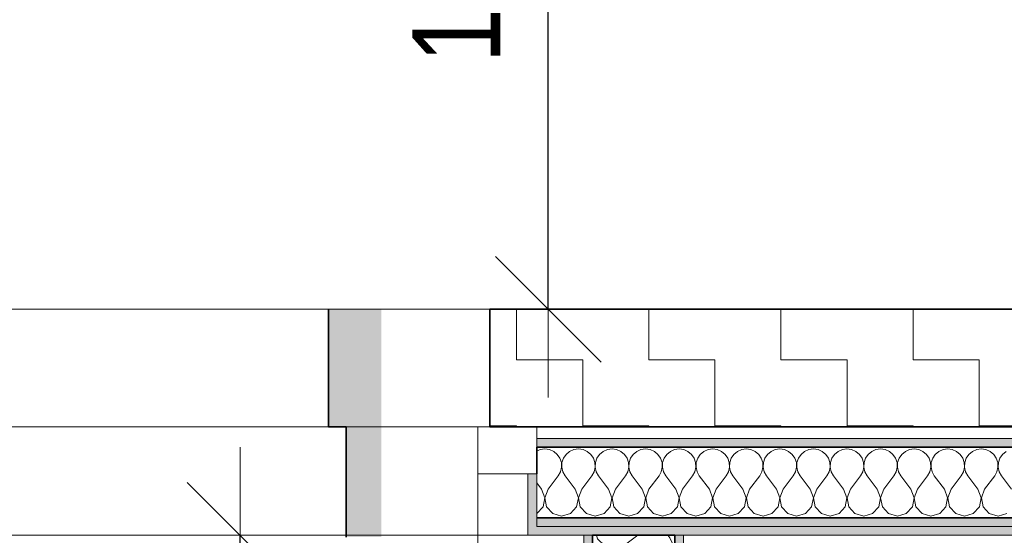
# Model space of a CAD drawing. Header units: metres. Extents: x -7.1 to 26.5, y -14.7 to 18.1.
# Tile 102 of 182: x 13 to 14.7, y 5.9 to 6.8. Entities that reach past the tile are written whole.
import ezdxf

# ---------------------------------------------------------------- set-up
doc = ezdxf.new("R2010")
doc.units = ezdxf.units.M
doc.header["$PDMODE"] = 65
doc.linetypes.add('AUSGEZOGEN', pattern=[0])
for name, color, linetype in [('XR$1$010 Aussenwände', 7, 'AUSGEZOGEN'), ('XR$1$010 Türen', 7, 'AUSGEZOGEN'), ('XR$1$015 Innenwände', 7, 'AUSGEZOGEN'), ('XR$1$015 Innenwände Schichttrennlinien', 7, 'AUSGEZOGEN'), ('XR$1$030 Bodenaufbauten', 7, 'AUSGEZOGEN'), ('XR$1$056 Lift', 7, 'AUSGEZOGEN'), ('XR$1$065 Möbel Einrichtung', 7, 'AUSGEZOGEN'), ('XR$1$080 Raumdefinitionen Kontur', 7, 'AUSGEZOGEN'), ('XR$1$0_', 7, 'AUSGEZOGEN'), ('XR$2$105 Bemassungen 100', 7, 'AUSGEZOGEN'), ('XR$3$010 Aussenwände Bauteilschraffuren', 7, 'AUSGEZOGEN'), ('XR$3$015 Innenwände Bauteilschraffuren', 7, 'AUSGEZOGEN'), ('XR$3$035 Decken', 7, 'AUSGEZOGEN')]:
    doc.layers.add(name, color=color, linetype=linetype)
doc.styles.add('ARIAL', font='arial.ttf')
doc.dimstyles.new('DIMSTYLE_12', dxfattribs={"dimtxt": 0.15, "dimasz": 0.3, "dimexe": 0, "dimexo": 0, "dimgap": 0.075, "dimtad": 2, "dimdec": 3, "dimrnd": 0.005, "dimzin": 4, "dimdsep": 46, "dimtxsty": 'ARIAL', "dimblk1": 'ALL_ML_STRICH', "dimblk2": 'ALL_ML_STRICH', "dimsah": 1, "dimcen": 0, "dimclrd": 7, "dimclre": 7, "dimclrt": 7, "dimadec": 0, "dimazin": 0, "dimtfac": 1, "dimtdec": 0, "dimtix": 1, "dimtmove": 2, "dimatfit": 3, "dimfxl": 0, "dimtzin": 0, "dimlwd": 0, "dimlwe": 18, "dimarcsym": 0})
doc.dimstyles.new('DIMSTYLE_9', dxfattribs={"dimtxt": 0.2, "dimasz": 0.3, "dimexe": 0, "dimexo": 0, "dimgap": 0.1, "dimtad": 2, "dimdec": 3, "dimrnd": 0.005, "dimzin": 4, "dimdsep": 46, "dimtxsty": 'ARIAL', "dimblk1": 'ALL_ML_STRICH', "dimblk2": 'ALL_ML_STRICH', "dimsah": 1, "dimcen": 0, "dimclrd": 7, "dimclre": 7, "dimclrt": 7, "dimadec": 0, "dimazin": 0, "dimtfac": 1, "dimtdec": 0, "dimtix": 1, "dimtmove": 2, "dimatfit": 3, "dimfxl": 0, "dimtzin": 0, "dimlwd": 0, "dimlwe": 18, "dimarcsym": 0})

# ---------------------------------------------------------------- blocks, each defined once
blk = doc.blocks.new('ALL_ML_STRICH')
at = {"color": 0, "linetype": 'ByBlock', "lineweight": -2}
for p, q in [((0, -0.5), (0, 0.5)), ((-0.3, -0.3), (0.3, 0.3)), ((-1, 0), (0.5, 0))]:
    blk.add_line(p, q, dxfattribs=at)
blk = doc.blocks.new('*D210')
at = {"layer": 'DEFPOINTS', "color": 7, "linetype": 'AUSGEZOGEN', "lineweight": 18, "transparency": 16777216}
for p in [(13.4318, 5.8885), (13.3668, 4.1035), (13.632, 4.1035)]:
    blk.add_point(p, dxfattribs=at)
at = {"layer": 'XR$2$105 Bemassungen 100', "color": 7, "linetype": 'AUSGEZOGEN', "lineweight": -2, "transparency": 16777216}
for p, q in [((13.3668, 5.8885), (13.3668, 5.8885)), ((13.3668, 4.1035), (13.3668, 5.8885)), ((13.3668, 4.1035), (13.3668, 4.1035))]:
    blk.add_line(p, q, dxfattribs=at)
at = {"layer": 'XR$2$105 Bemassungen 100', "color": 7, "linetype": 'AUSGEZOGEN', "lineweight": 18, "transparency": 16777216, "xscale": 0.3, "yscale": 0.3, "zscale": 0.3}
for p, rotation in [((13.3668, 5.8885), 90), ((13.3668, 4.1035), 270)]:
    blk.add_blockref('ALL_ML_STRICH', p, dxfattribs=dict(at, rotation=rotation))
at = {"layer": 'XR$2$105 Bemassungen 100', "color": 7, "linetype": 'AUSGEZOGEN', "lineweight": 18, "transparency": 16777216, "insert": (13.1633, 5.0239), "char_height": 0.2, "width": 0.8, "attachment_point": 5, "rotation": 90, "style": 'ARIAL'}
blk.add_mtext('\\W0.80;\\A1;{\\A1;{1.78\\H0.132000;\\S5^ ;}}', dxfattribs=at)
blk = doc.blocks.new('*D234')
at = {"layer": 'DEFPOINTS', "color": 7, "linetype": 'AUSGEZOGEN', "lineweight": 18, "transparency": 16777216}
for p in [(13.9706, 7.4585), (13.8916, 6.2735), (13.9706, 6.2735)]:
    blk.add_point(p, dxfattribs=at)
at = {"layer": 'XR$2$105 Bemassungen 100', "color": 7, "linetype": 'AUSGEZOGEN', "lineweight": -2, "transparency": 16777216}
for p, q in [((13.8916, 7.4585), (13.8916, 7.4585)), ((13.8916, 6.2735), (13.8916, 7.4585)), ((13.8916, 6.2735), (13.8916, 6.2735))]:
    blk.add_line(p, q, dxfattribs=at)
at = {"layer": 'XR$2$105 Bemassungen 100', "color": 7, "linetype": 'AUSGEZOGEN', "lineweight": 18, "transparency": 16777216, "xscale": 0.3, "yscale": 0.3, "zscale": 0.3}
for p, rotation in [((13.8916, 7.4585), 90), ((13.8916, 6.2735), 270)]:
    blk.add_blockref('ALL_ML_STRICH', p, dxfattribs=dict(at, rotation=rotation))
at = {"layer": 'XR$2$105 Bemassungen 100', "color": 7, "linetype": 'AUSGEZOGEN', "lineweight": 18, "transparency": 16777216, "insert": (13.7141, 6.8869), "char_height": 0.15, "width": 0.6, "attachment_point": 5, "rotation": 90, "style": 'ARIAL'}
blk.add_mtext('\\W0.80;\\A1;{\\A1;{1.18\\H0.099000;\\S5^ ;}}', dxfattribs=at)
blk = doc.blocks.new('COMPLEXOBJECT_183')
at = {"layer": 'XR$3$015 Innenwände Bauteilschraffuren', "color": 8, "linetype": 'AUSGEZOGEN', "lineweight": 13, "transparency": 33554687}
for p, q in [((13.8779, 6.0346), (13.8718, 6.0319)), ((13.8857, 6.0356), (13.8779, 6.0346)), ((13.8935, 6.0346), (13.8857, 6.0356)), ((13.9007, 6.0314), (13.8935, 6.0346)), ((13.935, 6.0346), (13.9278, 6.0314)), ((13.9429, 6.0356), (13.935, 6.0346)), ((13.9507, 6.0346), (13.9429, 6.0356)), ((13.9579, 6.0314), (13.9507, 6.0346)), ((13.9922, 6.0346), (13.985, 6.0314)), ((14, 6.0356), (13.9922, 6.0346)), ((14.0078, 6.0346), (14, 6.0356)), ((14.015, 6.0314), (14.0078, 6.0346)), ((14.0493, 6.0346), (14.0421, 6.0314)), ((14.0571, 6.0356), (14.0493, 6.0346)), ((14.065, 6.0346), (14.0571, 6.0356)), ((14.0722, 6.0314), (14.065, 6.0346)), ((14.1065, 6.0346), (14.0993, 6.0314)), ((14.1143, 6.0356), (14.1065, 6.0346)), ((14.1221, 6.0346), (14.1143, 6.0356)), ((14.1293, 6.0314), (14.1221, 6.0346)), ((14.1636, 6.0346), (14.1564, 6.0314)), ((14.1714, 6.0356), (14.1636, 6.0346)), ((14.1792, 6.0346), (14.1714, 6.0356)), ((14.1864, 6.0314), (14.1792, 6.0346)), ((14.2208, 6.0346), (14.2136, 6.0314)), ((14.2286, 6.0356), (14.2208, 6.0346)), ((14.2364, 6.0346), (14.2286, 6.0356)), ((14.2436, 6.0314), (14.2364, 6.0346)), ((14.2779, 6.0346), (14.2707, 6.0314)), ((14.2857, 6.0356), (14.2779, 6.0346)), ((14.2935, 6.0346), (14.2857, 6.0356)), ((14.3007, 6.0314), (14.2935, 6.0346)), ((14.335, 6.0346), (14.3278, 6.0314)), ((14.3429, 6.0356), (14.335, 6.0346)), ((14.3507, 6.0346), (14.3429, 6.0356)), ((14.3579, 6.0314), (14.3507, 6.0346)), ((14.3922, 6.0346), (14.385, 6.0314)), ((14.4, 6.0356), (14.3922, 6.0346)), ((14.4078, 6.0346), (14.4, 6.0356)), ((14.415, 6.0314), (14.4078, 6.0346)), ((14.4493, 6.0346), (14.4421, 6.0314)), ((14.4571, 6.0356), (14.4493, 6.0346)), ((14.465, 6.0346), (14.4571, 6.0356)), ((14.4722, 6.0314), (14.465, 6.0346)), ((14.5065, 6.0346), (14.4993, 6.0314)), ((14.5143, 6.0356), (14.5065, 6.0346)), ((14.5221, 6.0346), (14.5143, 6.0356)), ((14.5293, 6.0314), (14.5221, 6.0346)), ((14.5636, 6.0346), (14.5564, 6.0314)), ((14.5714, 6.0356), (14.5636, 6.0346)), ((14.5792, 6.0346), (14.5714, 6.0356)), ((14.5864, 6.0314), (14.5792, 6.0346)), ((14.6208, 6.0346), (14.6136, 6.0314)), ((14.6286, 6.0356), (14.6208, 6.0346)), ((14.6364, 6.0346), (14.6286, 6.0356)), ((14.6436, 6.0314), (14.6364, 6.0346)), ((13.9068, 6.0263), (13.9007, 6.0314)), ((13.9113, 6.0199), (13.9068, 6.0263)), ((13.9138, 6.0124), (13.9113, 6.0199)), ((13.9173, 6.0199), (13.9148, 6.0124)), ((13.9218, 6.0263), (13.9173, 6.0199)), ((13.9278, 6.0314), (13.9218, 6.0263)), ((13.9639, 6.0263), (13.9579, 6.0314)), ((13.9684, 6.0199), (13.9639, 6.0263)), ((13.9709, 6.0124), (13.9684, 6.0199)), ((13.9744, 6.0199), (13.9719, 6.0124)), ((13.9789, 6.0263), (13.9744, 6.0199)), ((13.985, 6.0314), (13.9789, 6.0263)), ((14.0211, 6.0263), (14.015, 6.0314)), ((14.0256, 6.0199), (14.0211, 6.0263)), ((14.0281, 6.0124), (14.0256, 6.0199)), ((14.0316, 6.0199), (14.0291, 6.0124)), ((14.0361, 6.0263), (14.0316, 6.0199)), ((14.0421, 6.0314), (14.0361, 6.0263)), ((14.0782, 6.0263), (14.0722, 6.0314)), ((14.0827, 6.0199), (14.0782, 6.0263)), ((14.0852, 6.0124), (14.0827, 6.0199)), ((14.0887, 6.0199), (14.0862, 6.0124)), ((14.0932, 6.0263), (14.0887, 6.0199)), ((14.0993, 6.0314), (14.0932, 6.0263)), ((14.1354, 6.0263), (14.1293, 6.0314)), ((14.1398, 6.0199), (14.1354, 6.0263)), ((14.1424, 6.0124), (14.1398, 6.0199)), ((14.1459, 6.0199), (14.1434, 6.0124)), ((14.1503, 6.0263), (14.1459, 6.0199)), ((14.1564, 6.0314), (14.1503, 6.0263)), ((14.1925, 6.0263), (14.1864, 6.0314)), ((14.197, 6.0199), (14.1925, 6.0263)), ((14.1995, 6.0124), (14.197, 6.0199)), ((14.203, 6.0199), (14.2005, 6.0124)), ((14.2075, 6.0263), (14.203, 6.0199)), ((14.2136, 6.0314), (14.2075, 6.0263)), ((14.2497, 6.0263), (14.2436, 6.0314)), ((14.2541, 6.0199), (14.2497, 6.0263)), ((14.2566, 6.0124), (14.2541, 6.0199)), ((14.2602, 6.0199), (14.2576, 6.0124)), ((14.2646, 6.0263), (14.2602, 6.0199)), ((14.2707, 6.0314), (14.2646, 6.0263)), ((14.3068, 6.0263), (14.3007, 6.0314)), ((14.3113, 6.0199), (14.3068, 6.0263)), ((14.3138, 6.0124), (14.3113, 6.0199)), ((14.3173, 6.0199), (14.3148, 6.0124)), ((14.3218, 6.0263), (14.3173, 6.0199)), ((14.3278, 6.0314), (14.3218, 6.0263)), ((14.3639, 6.0263), (14.3579, 6.0314)), ((14.3684, 6.0199), (14.3639, 6.0263)), ((14.3709, 6.0124), (14.3684, 6.0199)), ((14.3744, 6.0199), (14.3719, 6.0124)), ((14.3789, 6.0263), (14.3744, 6.0199)), ((14.385, 6.0314), (14.3789, 6.0263)), ((14.4211, 6.0263), (14.415, 6.0314)), ((14.4256, 6.0199), (14.4211, 6.0263)), ((14.4281, 6.0124), (14.4256, 6.0199)), ((14.4316, 6.0199), (14.4291, 6.0124)), ((14.4361, 6.0263), (14.4316, 6.0199)), ((14.4421, 6.0314), (14.4361, 6.0263)), ((14.4782, 6.0263), (14.4722, 6.0314)), ((14.4827, 6.0199), (14.4782, 6.0263)), ((14.4852, 6.0124), (14.4827, 6.0199)), ((14.4887, 6.0199), (14.4862, 6.0124)), ((14.4932, 6.0263), (14.4887, 6.0199)), ((14.4993, 6.0314), (14.4932, 6.0263)), ((14.5354, 6.0263), (14.5293, 6.0314)), ((14.5398, 6.0199), (14.5354, 6.0263)), ((14.5424, 6.0124), (14.5398, 6.0199)), ((14.5459, 6.0199), (14.5434, 6.0124)), ((14.5503, 6.0263), (14.5459, 6.0199)), ((14.5564, 6.0314), (14.5503, 6.0263)), ((14.5925, 6.0263), (14.5864, 6.0314)), ((14.597, 6.0199), (14.5925, 6.0263)), ((14.5995, 6.0124), (14.597, 6.0199)), ((14.603, 6.0199), (14.6005, 6.0124)), ((14.6075, 6.0263), (14.603, 6.0199)), ((14.6136, 6.0314), (14.6075, 6.0263)), ((14.6497, 6.0263), (14.6436, 6.0314)), ((14.6541, 6.0199), (14.6497, 6.0263)), ((14.6566, 6.0124), (14.6541, 6.0199)), ((14.6602, 6.0199), (14.6576, 6.0124)), ((14.6646, 6.0263), (14.6602, 6.0199)), ((14.6707, 6.0314), (14.6646, 6.0263)), ((13.9124, 5.9968), (13.9142, 6.0045)), ((13.9142, 6.0045), (13.9138, 6.0124)), ((13.9148, 6.0124), (13.9144, 6.0045)), ((13.9144, 6.0045), (13.9162, 5.9968)), ((13.9695, 5.9968), (13.9713, 6.0045)), ((13.9713, 6.0045), (13.9709, 6.0124)), ((13.9719, 6.0124), (13.9715, 6.0045)), ((13.9715, 6.0045), (13.9733, 5.9968)), ((14.0267, 5.9968), (14.0285, 6.0045)), ((14.0285, 6.0045), (14.0281, 6.0124)), ((14.0291, 6.0124), (14.0287, 6.0045)), ((14.0287, 6.0045), (14.0305, 5.9968)), ((14.0838, 5.9968), (14.0856, 6.0045)), ((14.0856, 6.0045), (14.0852, 6.0124)), ((14.0862, 6.0124), (14.0858, 6.0045)), ((14.0858, 6.0045), (14.0876, 5.9968)), ((14.141, 5.9968), (14.1427, 6.0045)), ((14.1427, 6.0045), (14.1424, 6.0124)), ((14.1434, 6.0124), (14.143, 6.0045)), ((14.143, 6.0045), (14.1448, 5.9968)), ((14.1981, 5.9968), (14.1999, 6.0045)), ((14.1999, 6.0045), (14.1995, 6.0124)), ((14.2005, 6.0124), (14.2001, 6.0045)), ((14.2001, 6.0045), (14.2019, 5.9968)), ((14.2552, 5.9968), (14.257, 6.0045)), ((14.257, 6.0045), (14.2566, 6.0124)), ((14.2576, 6.0124), (14.2573, 6.0045)), ((14.2573, 6.0045), (14.259, 5.9968)), ((14.3124, 5.9968), (14.3142, 6.0045)), ((14.3142, 6.0045), (14.3138, 6.0124)), ((14.3148, 6.0124), (14.3144, 6.0045)), ((14.3144, 6.0045), (14.3162, 5.9968)), ((14.3695, 5.9968), (14.3713, 6.0045)), ((14.3713, 6.0045), (14.3709, 6.0124)), ((14.3719, 6.0124), (14.3715, 6.0045)), ((14.3715, 6.0045), (14.3733, 5.9968)), ((14.4267, 5.9968), (14.4285, 6.0045)), ((14.4285, 6.0045), (14.4281, 6.0124)), ((14.4291, 6.0124), (14.4287, 6.0045)), ((14.4287, 6.0045), (14.4305, 5.9968)), ((14.4838, 5.9968), (14.4856, 6.0045)), ((14.4856, 6.0045), (14.4852, 6.0124)), ((14.4862, 6.0124), (14.4858, 6.0045)), ((14.4858, 6.0045), (14.4876, 5.9968)), ((14.541, 5.9968), (14.5427, 6.0045)), ((14.5427, 6.0045), (14.5424, 6.0124)), ((14.5434, 6.0124), (14.543, 6.0045)), ((14.543, 6.0045), (14.5448, 5.9968)), ((14.5981, 5.9968), (14.5999, 6.0045)), ((14.5999, 6.0045), (14.5995, 6.0124)), ((14.6005, 6.0124), (14.6001, 6.0045)), ((14.6001, 6.0045), (14.6019, 5.9968)), ((14.6552, 5.9968), (14.657, 6.0045)), ((14.657, 6.0045), (14.6566, 6.0124)), ((14.6576, 6.0124), (14.6573, 6.0045)), ((14.6573, 6.0045), (14.659, 5.9968)), ((13.8914, 5.9671), (13.9086, 5.9899)), ((13.9086, 5.9899), (13.9124, 5.9968)), ((13.9162, 5.9968), (13.92, 5.9899)), ((13.9371, 5.9671), (13.92, 5.9899)), ((13.9486, 5.9671), (13.9657, 5.9899)), ((13.9657, 5.9899), (13.9695, 5.9968)), ((13.9733, 5.9968), (13.9771, 5.9899)), ((13.9943, 5.9671), (13.9771, 5.9899)), ((14.0057, 5.9671), (14.0229, 5.9899)), ((14.0229, 5.9899), (14.0267, 5.9968)), ((14.0305, 5.9968), (14.0343, 5.9899)), ((14.0514, 5.9671), (14.0343, 5.9899)), ((14.0629, 5.9671), (14.08, 5.9899)), ((14.08, 5.9899), (14.0838, 5.9968)), ((14.0876, 5.9968), (14.0914, 5.9899)), ((14.1086, 5.9671), (14.0914, 5.9899)), ((14.12, 5.9671), (14.1371, 5.9899)), ((14.1371, 5.9899), (14.141, 5.9968)), ((14.1448, 5.9968), (14.1486, 5.9899)), ((14.1657, 5.9671), (14.1486, 5.9899)), ((14.1771, 5.9671), (14.1943, 5.9899)), ((14.1943, 5.9899), (14.1981, 5.9968)), ((14.2019, 5.9968), (14.2057, 5.9899)), ((14.2229, 5.9671), (14.2057, 5.9899)), ((14.2343, 5.9671), (14.2514, 5.9899)), ((14.2514, 5.9899), (14.2552, 5.9968)), ((14.259, 5.9968), (14.2629, 5.9899)), ((14.28, 5.9671), (14.2629, 5.9899)), ((14.2914, 5.9671), (14.3086, 5.9899)), ((14.3086, 5.9899), (14.3124, 5.9968)), ((14.3162, 5.9968), (14.32, 5.9899)), ((14.3371, 5.9671), (14.32, 5.9899)), ((14.3486, 5.9671), (14.3657, 5.9899)), ((14.3657, 5.9899), (14.3695, 5.9968)), ((14.3733, 5.9968), (14.3771, 5.9899)), ((14.3943, 5.9671), (14.3771, 5.9899)), ((14.4057, 5.9671), (14.4229, 5.9899)), ((14.4229, 5.9899), (14.4267, 5.9968)), ((14.4305, 5.9968), (14.4343, 5.9899)), ((14.4514, 5.9671), (14.4343, 5.9899)), ((14.4629, 5.9671), (14.48, 5.9899)), ((14.48, 5.9899), (14.4838, 5.9968)), ((14.4876, 5.9968), (14.4914, 5.9899)), ((14.5086, 5.9671), (14.4914, 5.9899)), ((14.52, 5.9671), (14.5371, 5.9899)), ((14.5371, 5.9899), (14.541, 5.9968)), ((14.5448, 5.9968), (14.5486, 5.9899)), ((14.5657, 5.9671), (14.5486, 5.9899)), ((14.5771, 5.9671), (14.5943, 5.9899)), ((14.5943, 5.9899), (14.5981, 5.9968)), ((14.6019, 5.9968), (14.6057, 5.9899)), ((14.6229, 5.9671), (14.6057, 5.9899)), ((14.6343, 5.9671), (14.6514, 5.9899)), ((14.6514, 5.9899), (14.6552, 5.9968)), ((14.659, 5.9968), (14.6629, 5.9899)), ((14.68, 5.9671), (14.6629, 5.9899)), ((13.88, 5.9671), (13.8718, 5.9781)), ((13.8856, 5.9525), (13.88, 5.9671)), ((13.8914, 5.9671), (13.8858, 5.9525)), ((13.9427, 5.9525), (13.9371, 5.9671)), ((13.9486, 5.9671), (13.943, 5.9525)), ((13.9999, 5.9525), (13.9943, 5.9671)), ((14.0057, 5.9671), (14.0001, 5.9525)), ((14.057, 5.9525), (14.0514, 5.9671)), ((14.0629, 5.9671), (14.0573, 5.9525)), ((14.1142, 5.9525), (14.1086, 5.9671)), ((14.12, 5.9671), (14.1144, 5.9525)), ((14.1713, 5.9525), (14.1657, 5.9671)), ((14.1771, 5.9671), (14.1715, 5.9525)), ((14.2285, 5.9525), (14.2229, 5.9671)), ((14.2343, 5.9671), (14.2287, 5.9525)), ((14.2856, 5.9525), (14.28, 5.9671)), ((14.2914, 5.9671), (14.2858, 5.9525)), ((14.3427, 5.9525), (14.3371, 5.9671)), ((14.3486, 5.9671), (14.343, 5.9525)), ((14.3999, 5.9525), (14.3943, 5.9671)), ((14.4057, 5.9671), (14.4001, 5.9525)), ((14.457, 5.9525), (14.4514, 5.9671)), ((14.4629, 5.9671), (14.4573, 5.9525)), ((14.5142, 5.9525), (14.5086, 5.9671)), ((14.52, 5.9671), (14.5144, 5.9525)), ((14.5713, 5.9525), (14.5657, 5.9671)), ((14.5771, 5.9671), (14.5715, 5.9525)), ((14.6285, 5.9525), (14.6229, 5.9671)), ((14.6343, 5.9671), (14.6287, 5.9525)), ((13.8827, 5.9372), (13.8856, 5.9525)), ((13.8858, 5.9525), (13.8887, 5.9372)), ((13.9398, 5.9372), (13.9427, 5.9525)), ((13.943, 5.9525), (13.9459, 5.9372)), ((13.997, 5.9372), (13.9999, 5.9525)), ((14.0001, 5.9525), (14.003, 5.9372)), ((14.0541, 5.9372), (14.057, 5.9525)), ((14.0573, 5.9525), (14.0602, 5.9372)), ((14.1113, 5.9372), (14.1142, 5.9525)), ((14.1144, 5.9525), (14.1173, 5.9372)), ((14.1684, 5.9372), (14.1713, 5.9525)), ((14.1715, 5.9525), (14.1744, 5.9372)), ((14.2256, 5.9372), (14.2285, 5.9525)), ((14.2287, 5.9525), (14.2316, 5.9372)), ((14.2827, 5.9372), (14.2856, 5.9525)), ((14.2858, 5.9525), (14.2887, 5.9372)), ((14.3398, 5.9372), (14.3427, 5.9525)), ((14.343, 5.9525), (14.3459, 5.9372)), ((14.397, 5.9372), (14.3999, 5.9525)), ((14.4001, 5.9525), (14.403, 5.9372)), ((14.4541, 5.9372), (14.457, 5.9525)), ((14.4573, 5.9525), (14.4602, 5.9372)), ((14.5113, 5.9372), (14.5142, 5.9525)), ((14.5144, 5.9525), (14.5173, 5.9372)), ((14.5684, 5.9372), (14.5713, 5.9525)), ((14.5715, 5.9525), (14.5744, 5.9372)), ((14.6256, 5.9372), (14.6285, 5.9525)), ((14.6287, 5.9525), (14.6316, 5.9372)), ((13.8722, 5.9256), (13.8827, 5.9372)), ((13.8887, 5.9372), (13.8993, 5.9256)), ((13.9293, 5.9256), (13.9398, 5.9372)), ((13.9459, 5.9372), (13.9564, 5.9256)), ((13.9864, 5.9256), (13.997, 5.9372)), ((14.003, 5.9372), (14.0136, 5.9256)), ((14.0436, 5.9256), (14.0541, 5.9372)), ((14.0602, 5.9372), (14.0707, 5.9256)), ((14.1007, 5.9256), (14.1113, 5.9372)), ((14.1173, 5.9372), (14.1278, 5.9256)), ((14.1579, 5.9256), (14.1684, 5.9372)), ((14.1744, 5.9372), (14.185, 5.9256)), ((14.215, 5.9256), (14.2256, 5.9372)), ((14.2316, 5.9372), (14.2421, 5.9256)), ((14.2722, 5.9256), (14.2827, 5.9372)), ((14.2887, 5.9372), (14.2993, 5.9256)), ((14.3293, 5.9256), (14.3398, 5.9372)), ((14.3459, 5.9372), (14.3564, 5.9256)), ((14.3864, 5.9256), (14.397, 5.9372)), ((14.403, 5.9372), (14.4136, 5.9256)), ((14.4436, 5.9256), (14.4541, 5.9372)), ((14.4602, 5.9372), (14.4707, 5.9256)), ((14.5007, 5.9256), (14.5113, 5.9372)), ((14.5173, 5.9372), (14.5278, 5.9256)), ((14.5579, 5.9256), (14.5684, 5.9372)), ((14.5744, 5.9372), (14.585, 5.9256)), ((14.615, 5.9256), (14.6256, 5.9372)), ((14.6316, 5.9372), (14.6421, 5.9256)), ((13.8718, 5.9255), (13.8722, 5.9256)), ((13.8993, 5.9256), (13.9143, 5.9214)), ((13.9143, 5.9214), (13.9293, 5.9256)), ((13.9564, 5.9256), (13.9714, 5.9214)), ((13.9714, 5.9214), (13.9864, 5.9256)), ((14.0136, 5.9256), (14.0286, 5.9214)), ((14.0286, 5.9214), (14.0436, 5.9256)), ((14.0707, 5.9256), (14.0857, 5.9214)), ((14.0857, 5.9214), (14.1007, 5.9256)), ((14.1278, 5.9256), (14.1429, 5.9214)), ((14.1429, 5.9214), (14.1579, 5.9256)), ((14.185, 5.9256), (14.2, 5.9214)), ((14.2, 5.9214), (14.215, 5.9256)), ((14.2421, 5.9256), (14.2571, 5.9214)), ((14.2571, 5.9214), (14.2722, 5.9256)), ((14.2993, 5.9256), (14.3143, 5.9214)), ((14.3143, 5.9214), (14.3293, 5.9256)), ((14.3564, 5.9256), (14.3714, 5.9214)), ((14.3714, 5.9214), (14.3864, 5.9256)), ((14.4136, 5.9256), (14.4286, 5.9214)), ((14.4286, 5.9214), (14.4436, 5.9256)), ((14.4707, 5.9256), (14.4857, 5.9214)), ((14.4857, 5.9214), (14.5007, 5.9256)), ((14.5278, 5.9256), (14.5429, 5.9214)), ((14.5429, 5.9214), (14.5579, 5.9256)), ((14.585, 5.9256), (14.6, 5.9214)), ((14.6, 5.9214), (14.615, 5.9256)), ((14.6421, 5.9256), (14.6571, 5.9214)), ((14.6571, 5.9214), (14.6722, 5.9256))]:
    blk.add_line(p, q, dxfattribs=at)
blk = doc.blocks.new('COMPLEXOBJECT_187')
at = {"layer": 'XR$3$015 Innenwände Bauteilschraffuren', "color": 8, "linetype": 'AUSGEZOGEN', "lineweight": 13, "transparency": 33554687}
for p, q in [((13.9734, 5.8885), (13.9751, 5.8825)), ((14.0234, 5.8733), (14.0437, 5.8885)), ((14.0985, 5.8842), (14.0949, 5.8885)), ((14.1022, 5.8758), (14.0985, 5.8842)), ((13.9751, 5.8825), (13.9885, 5.8702)), ((13.9885, 5.8702), (14.0064, 5.8668)), ((14.0064, 5.8665), (13.9885, 5.8631)), ((14.0064, 5.8668), (14.0234, 5.8733)), ((14.0234, 5.86), (14.0064, 5.8665)), ((14.1034, 5.8667), (14.1022, 5.8758)), ((14.1022, 5.8576), (14.1034, 5.8667)), ((13.9751, 5.8509), (13.9701, 5.8333)), ((13.9885, 5.8631), (13.9751, 5.8509)), ((14.0234, 5.86), (14.0501, 5.84)), ((14.0985, 5.8491), (14.1022, 5.8576)), ((13.9701, 5.8333), (13.9751, 5.8158)), ((14.0501, 5.84), (14.0581, 5.8355)), ((14.0581, 5.8355), (14.0671, 5.8335)), ((14.0671, 5.8332), (14.0581, 5.8311)), ((14.0671, 5.8335), (14.0763, 5.8339)), ((14.0763, 5.8328), (14.0671, 5.8332)), ((14.0763, 5.8339), (14.085, 5.8369)), ((14.085, 5.8298), (14.0763, 5.8328)), ((14.085, 5.8369), (14.0926, 5.8421)), ((14.0926, 5.8421), (14.0985, 5.8491)), ((13.9751, 5.8158), (13.9885, 5.8035)), ((14.0234, 5.8067), (14.0501, 5.8267)), ((14.0581, 5.8311), (14.0501, 5.8267)), ((14.0926, 5.8246), (14.085, 5.8298)), ((14.0985, 5.8175), (14.0926, 5.8246)), ((14.1022, 5.8091), (14.0985, 5.8175)), ((13.9885, 5.8035), (14.0064, 5.8001)), ((14.0064, 5.7999), (13.9885, 5.7965)), ((14.0064, 5.8001), (14.0234, 5.8067)), ((14.0234, 5.7933), (14.0064, 5.7999)), ((14.1034, 5.8), (14.1022, 5.8091)), ((14.1022, 5.7909), (14.1034, 5.8)), ((13.9751, 5.7842), (13.9701, 5.7667)), ((13.9885, 5.7965), (13.9751, 5.7842)), ((14.0234, 5.7933), (14.0501, 5.7733)), ((14.0926, 5.7754), (14.0985, 5.7825)), ((14.0985, 5.7825), (14.1022, 5.7909)), ((13.9701, 5.7667), (13.9751, 5.7491)), ((14.0501, 5.7733), (14.0581, 5.7689)), ((14.0581, 5.7689), (14.0671, 5.7668)), ((14.0671, 5.7665), (14.0581, 5.7645)), ((14.0671, 5.7668), (14.0763, 5.7672)), ((14.0763, 5.7661), (14.0671, 5.7665)), ((14.0763, 5.7672), (14.085, 5.7702)), ((14.085, 5.7631), (14.0763, 5.7661)), ((14.085, 5.7702), (14.0926, 5.7754)), ((13.9751, 5.7491), (13.9885, 5.7369)), ((14.0234, 5.74), (14.0501, 5.76)), ((14.0581, 5.7645), (14.0501, 5.76)), ((14.0926, 5.7579), (14.085, 5.7631)), ((14.0985, 5.7509), (14.0926, 5.7579)), ((14.1022, 5.7424), (14.0985, 5.7509)), ((13.9885, 5.7369), (14.0064, 5.7335)), ((14.0064, 5.7332), (13.9885, 5.7298)), ((14.0064, 5.7335), (14.0234, 5.74)), ((14.0234, 5.7267), (14.0064, 5.7332)), ((14.1034, 5.7333), (14.1022, 5.7424)), ((14.1022, 5.7242), (14.1034, 5.7333)), ((13.9751, 5.7175), (13.9701, 5.7)), ((13.9885, 5.7298), (13.9751, 5.7175)), ((14.0234, 5.7267), (14.0501, 5.7067)), ((14.0926, 5.7087), (14.0985, 5.7158)), ((14.0985, 5.7158), (14.1022, 5.7242)), ((13.9701, 5.7), (13.9751, 5.6825)), ((14.0501, 5.7067), (14.0581, 5.7022)), ((14.0581, 5.7022), (14.0671, 5.7001)), ((14.0671, 5.6999), (14.0581, 5.6978)), ((14.0671, 5.7001), (14.0763, 5.7006)), ((14.0763, 5.6994), (14.0671, 5.6999)), ((14.0763, 5.7006), (14.085, 5.7035)), ((14.085, 5.6965), (14.0763, 5.6994)), ((14.085, 5.7035), (14.0926, 5.7087)), ((13.9751, 5.6825), (13.9885, 5.6702)), ((14.0234, 5.6733), (14.0501, 5.6933)), ((14.0581, 5.6978), (14.0501, 5.6933)), ((14.0926, 5.6913), (14.085, 5.6965)), ((14.0985, 5.6842), (14.0926, 5.6913)), ((14.1022, 5.6758), (14.0985, 5.6842)), ((13.9885, 5.6702), (14.0064, 5.6668)), ((14.0064, 5.6665), (13.9885, 5.6631)), ((14.0064, 5.6668), (14.0234, 5.6733)), ((14.0234, 5.66), (14.0064, 5.6665)), ((14.1034, 5.6667), (14.1022, 5.6758)), ((14.1022, 5.6576), (14.1034, 5.6667)), ((13.9751, 5.6509), (13.9701, 5.6333)), ((13.9885, 5.6631), (13.9751, 5.6509)), ((14.0234, 5.66), (14.0501, 5.64)), ((14.0926, 5.6421), (14.0985, 5.6491)), ((14.0985, 5.6491), (14.1022, 5.6576)), ((13.9701, 5.6333), (13.9751, 5.6158)), ((14.0501, 5.64), (14.0581, 5.6355)), ((14.0581, 5.6355), (14.0671, 5.6335)), ((14.0671, 5.6332), (14.0581, 5.6311)), ((14.0671, 5.6335), (14.0763, 5.6339)), ((14.0763, 5.6328), (14.0671, 5.6332)), ((14.0763, 5.6339), (14.085, 5.6369)), ((14.085, 5.6298), (14.0763, 5.6328)), ((14.085, 5.6369), (14.0926, 5.6421)), ((13.9751, 5.6158), (13.9885, 5.6035)), ((14.0234, 5.6067), (14.0501, 5.6267)), ((14.0581, 5.6311), (14.0501, 5.6267)), ((14.0926, 5.6246), (14.085, 5.6298)), ((14.0985, 5.6175), (14.0926, 5.6246)), ((14.1022, 5.6091), (14.0985, 5.6175)), ((13.9885, 5.6035), (14.0064, 5.6001)), ((14.0064, 5.5999), (13.9885, 5.5965)), ((14.0064, 5.6001), (14.0234, 5.6067)), ((14.0234, 5.5933), (14.0064, 5.5999)), ((14.1034, 5.6), (14.1022, 5.6091)), ((14.1022, 5.5909), (14.1034, 5.6)), ((13.9751, 5.5842), (13.9701, 5.5667)), ((13.9885, 5.5965), (13.9751, 5.5842)), ((14.0234, 5.5933), (14.0501, 5.5733)), ((14.0926, 5.5754), (14.0985, 5.5825)), ((14.0985, 5.5825), (14.1022, 5.5909)), ((13.9701, 5.5667), (13.9751, 5.5491)), ((14.0501, 5.5733), (14.0581, 5.5689)), ((14.0581, 5.5645), (14.0501, 5.56)), ((14.0581, 5.5689), (14.0671, 5.5668)), ((14.0671, 5.5665), (14.0581, 5.5645)), ((14.0671, 5.5668), (14.0763, 5.5672)), ((14.0763, 5.5661), (14.0671, 5.5665)), ((14.0763, 5.5672), (14.085, 5.5702)), ((14.085, 5.5631), (14.0763, 5.5661)), ((14.085, 5.5702), (14.0926, 5.5754)), ((13.9751, 5.5491), (13.9885, 5.5369)), ((14.0234, 5.54), (14.0501, 5.56)), ((14.0926, 5.5579), (14.085, 5.5631)), ((14.0985, 5.5509), (14.0926, 5.5579)), ((14.1022, 5.5424), (14.0985, 5.5509)), ((13.9885, 5.5369), (14.0064, 5.5335)), ((14.0064, 5.5332), (13.9885, 5.5298)), ((14.0064, 5.5335), (14.0234, 5.54)), ((14.0234, 5.5267), (14.0064, 5.5332)), ((14.1034, 5.5333), (14.1022, 5.5424)), ((14.1022, 5.5242), (14.1034, 5.5333)), ((13.9751, 5.5175), (13.9701, 5.5)), ((13.9885, 5.5298), (13.9751, 5.5175)), ((14.0234, 5.5267), (14.0501, 5.5067)), ((14.0926, 5.5087), (14.0985, 5.5158)), ((14.0985, 5.5158), (14.1022, 5.5242)), ((13.9701, 5.5), (13.9751, 5.4825)), ((14.0501, 5.5067), (14.0581, 5.5022)), ((14.0581, 5.4978), (14.0501, 5.4933)), ((14.0581, 5.5022), (14.0671, 5.5001)), ((14.0671, 5.4999), (14.0581, 5.4978)), ((14.0671, 5.5001), (14.0763, 5.5006)), ((14.0763, 5.4994), (14.0671, 5.4999)), ((14.0763, 5.5006), (14.085, 5.5035)), ((14.085, 5.4965), (14.0763, 5.4994)), ((14.085, 5.5035), (14.0926, 5.5087)), ((13.9751, 5.4825), (13.9885, 5.4702)), ((14.0234, 5.4733), (14.0501, 5.4933)), ((14.0926, 5.4913), (14.085, 5.4965)), ((14.0985, 5.4842), (14.0926, 5.4913)), ((14.1022, 5.4758), (14.0985, 5.4842)), ((13.9885, 5.4702), (14.0064, 5.4668)), ((14.0064, 5.4665), (13.9885, 5.4631)), ((14.0064, 5.4668), (14.0234, 5.4733)), ((14.0234, 5.46), (14.0064, 5.4665)), ((14.1034, 5.4667), (14.1022, 5.4758)), ((14.1022, 5.4576), (14.1034, 5.4667)), ((13.9751, 5.4509), (13.9701, 5.4333)), ((13.9885, 5.4631), (13.9751, 5.4509)), ((14.0234, 5.46), (14.0501, 5.44)), ((14.0926, 5.4421), (14.0985, 5.4491)), ((14.0985, 5.4491), (14.1022, 5.4576)), ((13.9701, 5.4333), (13.9751, 5.4158)), ((14.0501, 5.44), (14.0581, 5.4355)), ((14.0581, 5.4311), (14.0501, 5.4267)), ((14.0581, 5.4355), (14.0671, 5.4335)), ((14.0671, 5.4332), (14.0581, 5.4311)), ((14.0671, 5.4335), (14.0763, 5.4339)), ((14.0763, 5.4328), (14.0671, 5.4332)), ((14.0763, 5.4339), (14.085, 5.4369)), ((14.085, 5.4298), (14.0763, 5.4328)), ((14.085, 5.4369), (14.0926, 5.4421)), ((13.9751, 5.4158), (13.9885, 5.4035)), ((14.0234, 5.4067), (14.0501, 5.4267)), ((14.0926, 5.4246), (14.085, 5.4298)), ((14.0985, 5.4175), (14.0926, 5.4246)), ((14.1022, 5.4091), (14.0985, 5.4175)), ((13.9885, 5.4035), (14.0064, 5.4001)), ((14.0064, 5.3999), (13.9885, 5.3965)), ((14.0064, 5.4001), (14.0234, 5.4067)), ((14.0234, 5.3933), (14.0064, 5.3999)), ((14.1034, 5.4), (14.1022, 5.4091)), ((14.1022, 5.3909), (14.1034, 5.4)), ((13.9751, 5.3842), (13.9701, 5.3667)), ((13.9885, 5.3965), (13.9751, 5.3842)), ((14.0234, 5.3933), (14.0501, 5.3733)), ((14.0926, 5.3754), (14.0985, 5.3825)), ((14.0985, 5.3825), (14.1022, 5.3909)), ((13.9701, 5.3667), (13.9751, 5.3491)), ((14.0501, 5.3733), (14.0581, 5.3689)), ((14.0581, 5.3645), (14.0501, 5.36)), ((14.0581, 5.3689), (14.0671, 5.3668)), ((14.0671, 5.3665), (14.0581, 5.3645)), ((14.0671, 5.3668), (14.0763, 5.3672)), ((14.0763, 5.3661), (14.0671, 5.3665)), ((14.0763, 5.3672), (14.085, 5.3702)), ((14.085, 5.3631), (14.0763, 5.3661)), ((14.085, 5.3702), (14.0926, 5.3754)), ((13.9751, 5.3491), (13.9885, 5.3369)), ((14.0234, 5.34), (14.0501, 5.36)), ((14.0926, 5.3579), (14.085, 5.3631)), ((14.0985, 5.3509), (14.0926, 5.3579)), ((14.1022, 5.3424), (14.0985, 5.3509)), ((13.9885, 5.3298), (13.9751, 5.3175)), ((13.9885, 5.3369), (14.0064, 5.3335)), ((14.0064, 5.3332), (13.9885, 5.3298)), ((14.0064, 5.3335), (14.0234, 5.34)), ((14.0234, 5.3267), (14.0064, 5.3332)), ((14.1034, 5.3333), (14.1022, 5.3424)), ((14.1022, 5.3242), (14.1034, 5.3333)), ((13.9751, 5.3175), (13.9701, 5.3)), ((14.0234, 5.3267), (14.0501, 5.3067)), ((14.0926, 5.3087), (14.0985, 5.3158)), ((14.0985, 5.3158), (14.1022, 5.3242)), ((13.9701, 5.3), (13.9751, 5.2825)), ((14.0501, 5.3067), (14.0581, 5.3022)), ((14.0581, 5.2978), (14.0501, 5.2933)), ((14.0581, 5.3022), (14.0671, 5.3001)), ((14.0671, 5.2999), (14.0581, 5.2978)), ((14.0671, 5.3001), (14.0763, 5.3006)), ((14.0763, 5.2994), (14.0671, 5.2999)), ((14.0763, 5.3006), (14.085, 5.3035)), ((14.085, 5.2965), (14.0763, 5.2994)), ((14.085, 5.3035), (14.0926, 5.3087)), ((14.0926, 5.2913), (14.085, 5.2965)), ((13.9751, 5.2825), (13.9885, 5.2702)), ((14.0234, 5.2733), (14.0501, 5.2933)), ((14.0985, 5.2842), (14.0926, 5.2913)), ((14.1022, 5.2758), (14.0985, 5.2842)), ((13.9885, 5.2631), (13.9751, 5.2509)), ((13.9885, 5.2702), (14.0064, 5.2668)), ((14.0064, 5.2665), (13.9885, 5.2631)), ((14.0064, 5.2668), (14.0234, 5.2733)), ((14.0234, 5.26), (14.0064, 5.2665)), ((14.1034, 5.2667), (14.1022, 5.2758)), ((14.1022, 5.2576), (14.1034, 5.2667)), ((13.9751, 5.2509), (13.9701, 5.2333)), ((14.0234, 5.26), (14.0501, 5.24)), ((14.0926, 5.2421), (14.0985, 5.2491)), ((14.0985, 5.2491), (14.1022, 5.2576)), ((13.9701, 5.2333), (13.9751, 5.2158)), ((14.0501, 5.24), (14.0581, 5.2355)), ((14.0581, 5.2311), (14.0501, 5.2267)), ((14.0581, 5.2355), (14.0671, 5.2335)), ((14.0671, 5.2332), (14.0581, 5.2311)), ((14.0671, 5.2335), (14.0763, 5.2339)), ((14.0763, 5.2328), (14.0671, 5.2332)), ((14.0763, 5.2339), (14.085, 5.2369)), ((14.085, 5.2298), (14.0763, 5.2328)), ((14.085, 5.2369), (14.0926, 5.2421)), ((14.0926, 5.2246), (14.085, 5.2298)), ((13.9751, 5.2158), (13.9885, 5.2035)), ((14.0234, 5.2067), (14.0501, 5.2267)), ((14.0985, 5.2175), (14.0926, 5.2246)), ((14.1022, 5.2091), (14.0985, 5.2175)), ((13.9885, 5.1965), (13.9751, 5.1842)), ((13.9885, 5.2035), (14.0064, 5.2001)), ((14.0064, 5.1999), (13.9885, 5.1965)), ((14.0064, 5.2001), (14.0234, 5.2067)), ((14.0234, 5.1933), (14.0064, 5.1999)), ((14.1034, 5.2), (14.1022, 5.2091)), ((14.1022, 5.1909), (14.1034, 5.2)), ((13.9751, 5.1842), (13.9701, 5.1667)), ((14.0234, 5.1933), (14.0501, 5.1733)), ((14.0926, 5.1754), (14.0985, 5.1825)), ((14.0985, 5.1825), (14.1022, 5.1909)), ((13.9701, 5.1667), (13.9751, 5.1491)), ((14.0501, 5.1733), (14.0581, 5.1689)), ((14.0581, 5.1645), (14.0501, 5.16)), ((14.0581, 5.1689), (14.0671, 5.1668)), ((14.0671, 5.1665), (14.0581, 5.1645)), ((14.0671, 5.1668), (14.0763, 5.1672)), ((14.0763, 5.1661), (14.0671, 5.1665)), ((14.0763, 5.1672), (14.085, 5.1702)), ((14.085, 5.1631), (14.0763, 5.1661)), ((14.085, 5.1702), (14.0926, 5.1754)), ((14.0926, 5.1579), (14.085, 5.1631)), ((13.9751, 5.1491), (13.9885, 5.1369)), ((14.0234, 5.14), (14.0501, 5.16)), ((14.0985, 5.1509), (14.0926, 5.1579)), ((14.1022, 5.1424), (14.0985, 5.1509)), ((13.9885, 5.1298), (13.9751, 5.1175)), ((13.9885, 5.1369), (14.0064, 5.1335)), ((14.0064, 5.1332), (13.9885, 5.1298)), ((14.0064, 5.1335), (14.0234, 5.14)), ((14.0234, 5.1267), (14.0064, 5.1332)), ((14.1034, 5.1333), (14.1022, 5.1424)), ((14.1022, 5.1242), (14.1034, 5.1333)), ((13.9751, 5.1175), (13.9701, 5.1)), ((14.0234, 5.1267), (14.0501, 5.1067)), ((14.0926, 5.1087), (14.0985, 5.1158)), ((14.0985, 5.1158), (14.1022, 5.1242)), ((13.9701, 5.1), (13.9719, 5.0935)), ((14.0501, 5.1067), (14.0581, 5.1022)), ((14.0581, 5.0978), (14.0504, 5.0935)), ((14.0581, 5.1022), (14.0671, 5.1001)), ((14.0671, 5.0999), (14.0581, 5.0978)), ((14.0671, 5.1001), (14.0763, 5.1006)), ((14.0763, 5.0994), (14.0671, 5.0999)), ((14.0763, 5.1006), (14.085, 5.1035)), ((14.085, 5.0965), (14.0763, 5.0994)), ((14.085, 5.1035), (14.0926, 5.1087)), ((14.0893, 5.0935), (14.085, 5.0965))]:
    blk.add_line(p, q, dxfattribs=at)

msp = doc.modelspace()

# ---------------------------------------------------------------- hatches: boundary and pattern name
at = {"layer": 'XR$1$0_', "linetype": 'AUSGEZOGEN', "lineweight": 13, "true_color": 0x202020, "transparency": 33554687}
for points in [[(13.6075, 6.0735), (13.6075, 6.2735), (13.5175, 6.2735), (13.5175, 6.0735)], [(13.5475, 5.8855), (13.6075, 5.8855), (13.6075, 6.0735), (13.5475, 6.0735)]]:
    msp.add_hatch(color=250, dxfattribs=at).paths.add_polyline_path(points)
at = {"layer": 'XR$3$010 Aussenwände Bauteilschraffuren', "linetype": 'AUSGEZOGEN', "lineweight": 13, "transparency": 33554687}
h = msp.add_hatch(dxfattribs=at)
h.set_pattern_fill('MUSTER', scale=0.1125, style=0, pattern_type=2)
h.set_pattern_definition([(0, (0.225, 0.225), (0.1125, 0.1125), [0.1125, -0.1125]), (90, (0.225, 0.225), (-0.1125, 0.1125), [0.1125, -0.1125])])
h.paths.add_polyline_path([(14.8918, 6.2735), (13.7918, 6.2735), (13.7918, 6.0735), (14.6918, 6.0735), (14.6918, 6.0735), (14.8918, 6.0735)], flags=0)
at = {"layer": 'XR$3$015 Innenwände Bauteilschraffuren', "linetype": 'AUSGEZOGEN', "lineweight": 13, "true_color": 0x202020, "transparency": 33554687}
for points in [[(13.8718, 6.0385), (16.1218, 6.0385), (16.1218, 6.0535), (13.8718, 6.0535)], [(13.8718, 5.9035), (13.8718, 5.9935), (13.8568, 5.9935), (13.8568, 5.8885)], [(13.8718, 5.9035), (15.9868, 5.9035), (15.9868, 5.9185), (13.8718, 5.9185)], [(13.8568, 5.8885), (15.9718, 5.8885), (15.9718, 5.9035), (13.8718, 5.9035)], [(13.9518, 5.8885), (13.9518, 5.0935), (13.9668, 5.0935), (13.9668, 5.8885)], [(14.1068, 5.8885), (14.1068, 5.0935), (14.1218, 5.0935), (14.1218, 5.8885)]]:
    msp.add_hatch(color=250, dxfattribs=at).paths.add_polyline_path(points)

# ---------------------------------------------------------------- linework, layer by layer
at = {"layer": 'XR$1$010 Aussenwände', "color": 7, "linetype": 'AUSGEZOGEN', "lineweight": 35, "transparency": 33554687}
for p, q in [((13.7918, 6.2735), (13.7918, 6.0735)), ((14.6918, 6.2735), (13.7918, 6.2735)), ((13.7918, 6.0735), (13.8718, 6.0735)), ((13.7918, 6.0735), (14.8918, 6.0735))]:
    msp.add_line(p, q, dxfattribs=at)
at = {"layer": 'XR$1$010 Türen', "color": 7, "linetype": 'AUSGEZOGEN', "lineweight": 13, "transparency": 33554687}
for p, q in [((13.7918, 6.2735), (13.7918, 6.0735)), ((13.7718, 5.9935), (13.7718, 6.0735)), ((13.7718, 6.0735), (13.8718, 6.0735)), ((13.7918, 6.0735), (13.8718, 6.0735)), ((13.7918, 6.0735), (13.8718, 6.0735)), ((13.8718, 6.0735), (13.8718, 5.9935)), ((13.8718, 6.0385), (13.8718, 6.0535)), ((13.8718, 5.9935), (13.8718, 6.0385)), ((13.7718, 5.9935), (13.7718, 5.0935)), ((13.8718, 5.9935), (13.7718, 5.9935)), ((13.8568, 5.9935), (13.8718, 5.9935)), ((13.8568, 5.9935), (13.8568, 5.8885))]:
    msp.add_line(p, q, dxfattribs=at)
msp.add_arc((13.7718, 5.9935), 0.9, 180, 270, dxfattribs=at)
at = {"layer": 'XR$1$015 Innenwände', "color": 7, "linetype": 'AUSGEZOGEN', "lineweight": 18, "transparency": 33554687}
for p, q in [((13.8718, 6.0385), (13.8718, 6.0535)), ((16.1368, 6.0535), (13.8718, 6.0535)), ((13.8568, 5.9935), (13.8568, 5.8885)), ((13.8568, 5.9935), (13.8718, 5.9935)), ((13.8568, 5.8885), (15.9718, 5.8885)), ((13.9518, 5.8885), (13.9518, 5.0935)), ((13.9518, 5.8885), (13.9668, 5.8885)), ((14.1068, 5.8885), (14.1218, 5.8885)), ((14.1218, 5.0935), (14.1218, 5.8885))]:
    msp.add_line(p, q, dxfattribs=at)
at = {"layer": 'XR$1$015 Innenwände', "color": 7, "linetype": 'AUSGEZOGEN', "lineweight": 35, "transparency": 33554687}
for p, q in [((13.8718, 5.9935), (13.8718, 6.0385)), ((13.9668, 5.8885), (14.1068, 5.8885))]:
    msp.add_line(p, q, dxfattribs=at)
at = {"layer": 'XR$1$015 Innenwände Schichttrennlinien', "color": 7, "linetype": 'AUSGEZOGEN', "lineweight": 35, "transparency": 33554687}
for p, q in [((13.8718, 6.0385), (16.1218, 6.0385)), ((13.8718, 5.9185), (16.0018, 5.9185)), ((13.9668, 5.8885), (13.9668, 5.0935)), ((14.1068, 5.8885), (14.1068, 5.0935))]:
    msp.add_line(p, q, dxfattribs=at)
at = {"layer": 'XR$1$015 Innenwände Schichttrennlinien', "color": 7, "linetype": 'AUSGEZOGEN', "lineweight": 18, "transparency": 33554687}
for q in [(13.8718, 5.9935), (15.9868, 5.9035)]:
    msp.add_line((13.8718, 5.9035), q, dxfattribs=at)
at = {"layer": 'XR$1$030 Bodenaufbauten', "color": 254, "linetype": 'AUSGEZOGEN', "lineweight": 13, "transparency": 33554687}
msp.add_lwpolyline([(2.2618, -3.7865), (22.6418, -3.7865), (22.6418, 10.7535), (14.8918, 10.7535), (14.8918, 6.0735), (10.0118, 6.0735), (10.0118, 8.0099), (10.0118, 10.7535), (2.2618, 10.7535), (2.2618, -3.7865)], close=True, dxfattribs=at)
at = {"layer": 'XR$1$056 Lift', "color": 7, "linetype": 'AUSGEZOGEN', "lineweight": 35, "transparency": 33554687}
for p, q in [((13.5175, 6.0735), (13.5175, 6.2735)), ((13.5475, 6.0735), (13.5175, 6.0735)), ((13.5475, 6.0735), (13.5475, 5.8855))]:
    msp.add_line(p, q, dxfattribs=at)
at = {"layer": 'XR$1$056 Lift', "color": 7, "linetype": 'AUSGEZOGEN', "lineweight": 18, "transparency": 33554687}
msp.add_line((13.7918, 6.0735), (12.7966, 6.0735), dxfattribs=at)
at = {"layer": 'XR$1$065 Möbel Einrichtung', "color": 8, "linetype": 'AUSGEZOGEN', "lineweight": 13, "transparency": 33554687}
msp.add_lwpolyline([(15.9718, 5.2885), (14.1218, 5.2885), (14.1218, 5.8885), (15.9718, 5.8885), (15.9718, 5.2885)], close=True, dxfattribs=at)
at = {"layer": 'XR$1$080 Raumdefinitionen Kontur', "color": 8, "linetype": 'AUSGEZOGEN', "lineweight": 13, "transparency": 33554687}
for points in [[(12.2018, 5.8885), (8.9318, 5.8885), (8.9318, -3.6444), (12.7518, -3.6444), (12.7518, 0.5735), (13.9518, 0.5735), (13.9518, 5.8885), (12.2018, 5.8885)], [(14.1218, 5.8885), (14.1218, 4.1035), (15.9718, 4.1035), (15.9718, 5.8885), (14.1218, 5.8885)]]:
    msp.add_lwpolyline(points, close=True, dxfattribs=at)
at = {"layer": 'XR$3$035 Decken', "color": 7, "linetype": 'AUSGEZOGEN', "lineweight": 18, "transparency": 33554687}
msp.add_lwpolyline([(10.0118, 11.0035), (1.9918, 11.0535), (1.9918, -3.9165), (1.9918, -6.6565), (22.9418, -6.6565), (22.9418, 11.0535), (14.8918, 11.0535), (14.8918, 6.2735), (13.4518, 6.2735), (11.4518, 6.2735), (10.0118, 6.2735), (10.0118, 11.0035)], close=True, dxfattribs=at)

# ---------------------------------------------------------------- block references
at = {"layer": 'XR$3$015 Innenwände Bauteilschraffuren', "color": 8, "linetype": 'AUSGEZOGEN', "lineweight": 13, "transparency": 33554687}
for name in ['COMPLEXOBJECT_183', 'COMPLEXOBJECT_187']:
    msp.add_blockref(name, (0, 0), dxfattribs=at)

# ---------------------------------------------------------------- dimensions: what is measured, and where the dimension line sits
at = {"layer": 'XR$2$105 Bemassungen 100', "color": 7, "linetype": 'AUSGEZOGEN', "lineweight": 18, "transparency": 33554687}
for base, p1, p2, dimstyle, picture, middle in [((13.8916, 7.4585), (13.8916, 6.2735), (13.8916, 7.4585), 'DIMSTYLE_12', '*D234', (13.7141, 6.8869)), ((13.3668, 5.8885), (13.3668, 4.1035), (13.3668, 5.8885), 'DIMSTYLE_9', '*D210', (13.1633, 5.0239))]:
    dim = msp.add_linear_dim(base=base, p1=p1, p2=p2, angle=90, dimstyle=dimstyle, override={"dimpost": '<>', "dimclrd": 7, "dimclre": 7, "dimclrt": 7, "dimlwd": 0, "dimlwe": 18}, dxfattribs=at)
    dim.commit()
    dim.dimension.update_dxf_attribs({"geometry": picture, "text_midpoint": middle, "dimtype": 160})

doc.saveas('drawing.dxf')
